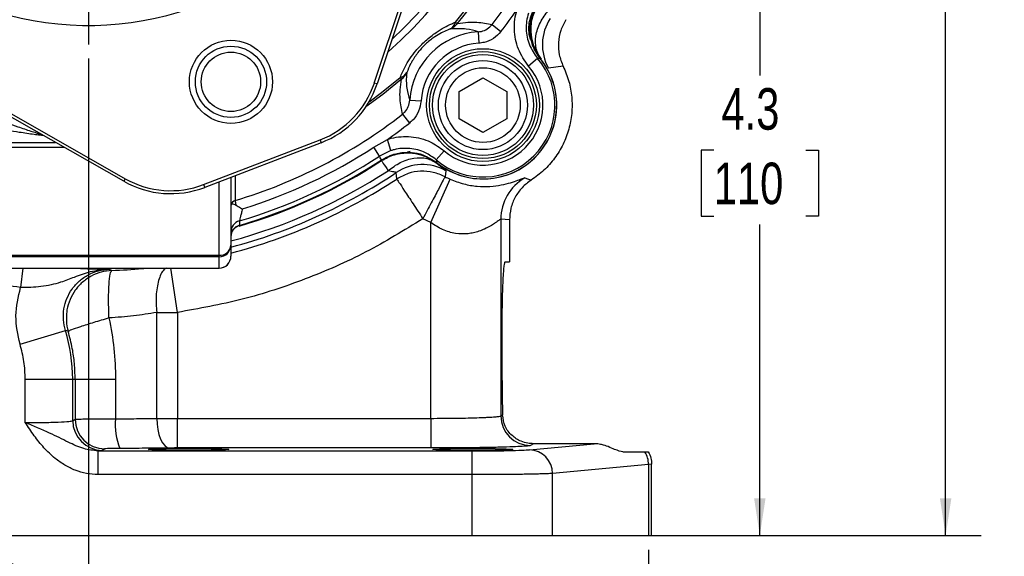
# Model space of a CAD drawing. Header units: inches. Extents: x 0.4 to 16.6, y 0.2 to 10.8.
# Tile 5 of 16: x 4 to 7.4, y 3.8 to 5.7. Entities that reach past the tile are written whole.
import ezdxf

# ---------------------------------------------------------------- set-up
doc = ezdxf.new("R2010")
doc.units = ezdxf.units.IN
doc.header["$MEASUREMENT"] = 0
doc.layers.add('SLD-0', color=7, linetype='Continuous', lineweight=25)
doc.styles.add('SLDTEXTSTYLE0', font='TXT', dxfattribs={"width": 0.75})
doc.dimstyles.new('SLDDIMSTYLE0', dxfattribs={"dimtxt": 0.145833, "dimasz": 0.13, "dimexe": 0, "dimexo": 0.0625, "dimgap": 0.036458, "dimtad": 0, "dimtih": 1, "dimtoh": 1, "dimdec": 1, "dimlfac": 1.5, "dimrnd": 1e-09, "dimzin": 12, "dimdsep": 46, "dimtxsty": 'SLDTEXTSTYLE0', "dimsah": 1, "dimcen": 0.09, "dimadec": 0, "dimazin": 3, "dimtfac": 1, "dimtdec": 1, "dimtofl": 0, "dimtmove": 0, "dimatfit": 3, "dimfxl": 0, "dimfrac": 2, "dimtolj": 1, "dimtzin": 12, "dimarcsym": 0})
doc.dimstyles.new('SLDDIMSTYLE1', dxfattribs={"dimtxt": 0.145833, "dimasz": 0.13, "dimexe": 0, "dimexo": 0.0625, "dimgap": 0.036458, "dimtad": 0, "dimtih": 1, "dimtoh": 1, "dimdec": 1, "dimlfac": 1.5, "dimrnd": 1e-09, "dimzin": 4, "dimdsep": 46, "dimtxsty": 'SLDTEXTSTYLE0', "dimsah": 1, "dimcen": 0.09, "dimadec": 0, "dimazin": 1, "dimtfac": 1, "dimtdec": 1, "dimtmove": 0, "dimatfit": 0, "dimfxl": 0, "dimfrac": 2, "dimtolj": 1, "dimtzin": 12, "dimarcsym": 0})

# ---------------------------------------------------------------- blocks, each defined once
blk = doc.blocks.new('_D')
at = {"layer": 'SLD-0'}
for p, q in [((4.2852, 8.7932), (7.3689, 8.7932)), ((7.2439, 8.7932), (7.2439, 6.6986)), ((7.0822, 6.4373), (7.0379, 6.4373)), ((7.0379, 6.4373), (7.0379, 6.2056)), ((7.4055, 6.4373), (7.4498, 6.4373)), ((7.4498, 6.4373), (7.4498, 6.2056)), ((7.0379, 6.2056), (7.0822, 6.2056)), ((7.4498, 6.2056), (7.4055, 6.2056)), ((7.2439, 3.9019), (7.2439, 6.1761)), ((5.9137, 3.9019), (7.3689, 3.9019))]:
    blk.add_line(p, q, dxfattribs=at)
for points in [[(7.2439, 8.7932), (7.2239, 8.6632), (7.2639, 8.6632)], [(7.2439, 3.9019), (7.2639, 4.0319), (7.2239, 4.0319)]]:
    blk.add_solid(points, dxfattribs=at)
at = {"layer": 'SLD-0', "char_height": 0.14583, "attachment_point": 1, "style": 'SLDTEXTSTYLE0'}
for s, insert in [('7.3', (7.1092, 6.6549)), ('186', (7.0822, 6.3936))]:
    blk.add_mtext(s, dxfattribs=dict(at, insert=insert))
blk = doc.blocks.new('_D_2')
at = {"layer": 'SLD-0'}
for p, q in [((3.5895, 4.005), (3.5895, 3.1358)), ((6.2011, 3.8519), (6.2011, 3.1358)), ((3.5895, 3.2608), (4.8527, 3.2608)), ((5.0247, 3.2608), (4.9804, 3.2608)), ((4.9804, 3.2608), (4.9804, 3.0291)), ((5.348, 3.2608), (5.3923, 3.2608)), ((5.3923, 3.2608), (5.3923, 3.0291)), ((6.2011, 3.2608), (5.52, 3.2608)), ((4.9804, 3.0291), (5.0247, 3.0291)), ((5.3923, 3.0291), (5.348, 3.0291))]:
    blk.add_line(p, q, dxfattribs=at)
for points in [[(3.5895, 3.2608), (3.7195, 3.2408), (3.7195, 3.2808)], [(6.2011, 3.2608), (6.0711, 3.2808), (6.0711, 3.2408)]]:
    blk.add_solid(points, dxfattribs=at)
at = {"layer": 'SLD-0', "char_height": 0.14583, "attachment_point": 1, "style": 'SLDTEXTSTYLE0'}
for s, insert in [('3.9', (5.0517, 3.4784)), ('100', (5.0247, 3.2171))]:
    blk.add_mtext(s, dxfattribs=dict(at, insert=insert))
blk = doc.blocks.new('_D_3')
at = {"layer": 'SLD-0'}
for p, q in [((5.4569, 6.7965), (6.7167, 6.7965)), ((6.5917, 6.7965), (6.5917, 5.5152)), ((6.4301, 5.2539), (6.3857, 5.2539)), ((6.3857, 5.2539), (6.3857, 5.0222)), ((6.7534, 5.2539), (6.7977, 5.2539)), ((6.7977, 5.2539), (6.7977, 5.0222)), ((6.3857, 5.0222), (6.4301, 5.0222)), ((6.7977, 5.0222), (6.7534, 5.0222)), ((6.5917, 3.9019), (6.5917, 4.9926)), ((5.9137, 3.9019), (6.7167, 3.9019))]:
    blk.add_line(p, q, dxfattribs=at)
for points in [[(6.5917, 6.7965), (6.5717, 6.6665), (6.6117, 6.6665)], [(6.5917, 3.9019), (6.6117, 4.0319), (6.5717, 4.0319)]]:
    blk.add_solid(points, dxfattribs=at)
at = {"layer": 'SLD-0', "char_height": 0.14583, "attachment_point": 1, "style": 'SLDTEXTSTYLE0'}
for s, insert in [('4.3', (6.4571, 5.4715)), ('110', (6.4301, 5.2102))]:
    blk.add_mtext(s, dxfattribs=dict(at, insert=insert))
blk = doc.blocks.new('_D_4')
at = {"layer": 'SLD-0'}
for p, q in [((4.2352, 5.5749), (4.2352, 3.4604)), ((3.5895, 4.005), (3.5895, 3.4604)), ((3.5895, 3.5854), (3.3395, 3.5854)), ((3.8254, 3.5854), (3.781, 3.5854)), ((3.781, 3.5854), (3.781, 3.3537)), ((4.0409, 3.5854), (4.0853, 3.5854)), ((4.0853, 3.5854), (4.0853, 3.3537)), ((4.2352, 3.5854), (4.4852, 3.5854)), ((3.781, 3.3537), (3.8254, 3.3537)), ((4.0853, 3.3537), (4.0409, 3.3537))]:
    blk.add_line(p, q, dxfattribs=at)
for points in [[(3.5895, 3.5854), (3.4595, 3.6054), (3.4595, 3.5654)], [(4.2352, 3.5854), (4.3652, 3.5654), (4.3652, 3.6054)]]:
    blk.add_solid(points, dxfattribs=at)
at = {"layer": 'SLD-0', "char_height": 0.14583, "attachment_point": 1, "style": 'SLDTEXTSTYLE0'}
for s, insert in [('1.0', (3.7985, 3.803)), ('25', (3.8254, 3.5417))]:
    blk.add_mtext(s, dxfattribs=dict(at, insert=insert))
blk = doc.blocks.new('SW_CENTERMARKSYMBOL_0')
at = {"layer": 'SLD-0', "color": 0}
for p, q in [((0, 0.1333), (0, 1.1717)), ((0, 0), (0, 0.0667)), ((-0.1333, 0), (-1.1717, 0)), ((0, 0), (-0.0667, 0)), ((0, 0), (0, -0.0667)), ((0, 0), (0.0667, 0)), ((0.1333, 0), (1.1717, 0)), ((0, -0.1333), (0, -1.1717))]:
    blk.add_line(p, q, dxfattribs=at)

msp = doc.modelspace()

# ---------------------------------------------------------------- linework, layer by layer
at = {"color": 7, "linetype": 'Continuous', "lineweight": 25}
for p, q in [((5.2386, 5.4894), (5.5301, 6.366)), ((5.54, 6.3627), (5.2485, 5.4861)), ((5.5231, 5.7027), (5.5293, 5.6974)), ((5.6026, 5.6689), (5.6053, 5.629)), ((5.6518, 5.6944), (5.683, 5.6701)), ((4.3591, 5.1446), (3.5559, 5.6011)), ((3.561, 5.6101), (4.3642, 5.1537)), ((5.8117, 5.5755), (5.78, 5.5485)), ((5.9013, 5.5482), (5.8499, 5.5417)), ((5.3291, 5.5086), (5.3343, 5.5024)), ((5.5365, 5.46), (5.6199, 5.5081)), ((5.6199, 5.5081), (5.7032, 5.46)), ((5.2485, 5.4861), (5.2386, 5.4894)), ((5.3628, 5.4291), (5.4027, 5.4264)), ((5.5365, 5.3637), (5.5365, 5.46)), ((5.7032, 5.46), (5.7032, 5.3637)), ((5.3373, 5.3799), (5.3616, 5.3487)), ((5.6199, 5.3156), (5.5365, 5.3637)), ((5.7032, 5.3637), (5.6199, 5.3156)), ((4.6395, 5.133), (5.0479, 5.2898)), ((5.0479, 5.2898), (5.0516, 5.2801)), ((5.2364, 5.2643), (5.2844, 5.2918)), ((5.2971, 5.2523), (5.2844, 5.2918)), ((5.0516, 5.2801), (4.6432, 5.1233)), ((5.2568, 5.2331), (5.2364, 5.2643)), ((5.2971, 5.2523), (5.2568, 5.2331)), ((5.2639, 5.2172), (5.2656, 5.2231)), ((5.3535, 5.2462), (5.3549, 5.2466)), ((5.3535, 5.2462), (5.3566, 5.2463)), ((5.3566, 5.2463), (5.3601, 5.2462)), ((5.3582, 5.2494), (5.3648, 5.2502)), ((5.3708, 5.2462), (5.4147, 5.2339)), ((5.4562, 5.22), (5.4832, 5.2517)), ((4.3642, 5.1537), (4.3591, 5.1446)), ((4.7352, 5.1586), (4.7352, 4.9211)), ((5.3174, 5.1525), (5.3156, 5.1754)), ((5.4364, 5.0001), (5.5042, 5.1522)), ((5.49, 5.1818), (5.487, 5.1606)), ((5.7664, 5.1562), (5.7893, 5.1489)), ((4.6395, 5.133), (4.6432, 5.1233)), ((5.4364, 5.0001), (5.409, 5.0134)), ((5.6828, 5.0117), (5.6828, 4.3218)), ((5.7129, 5.0089), (5.6828, 5.0117)), ((4.7652, 4.9901), (4.7652, 4.99)), ((5.4364, 4.313), (5.4364, 5.0001)), ((5.7129, 5.0089), (5.7129, 4.8619)), ((4.7352, 4.9211), (4.7352, 4.8816)), ((3.7769, 4.8851), (4.6935, 4.8851)), ((4.6935, 4.8794), (3.7769, 4.8794)), ((4.6935, 4.8794), (4.6935, 4.8851)), ((4.6935, 4.84), (4.6935, 4.8794)), ((3.7769, 4.84), (4.1532, 4.84)), ((3.7769, 4.8399), (4.1532, 4.8399)), ((4.1532, 4.84), (4.1532, 4.8399)), ((4.3173, 4.84), (4.6935, 4.84)), ((4.3173, 4.84), (4.3173, 4.8399)), ((4.3173, 4.8399), (4.6935, 4.8399)), ((5.6982, 4.8619), (5.7129, 4.8619)), ((4.3078, 4.8362), (4.3169, 4.8317)), ((4.4747, 4.3129), (4.4747, 4.6847)), ((4.5474, 4.6847), (4.5474, 4.313)), ((3.995, 4.5731), (4.1544, 4.6215)), ((4.1641, 4.6184), (4.1544, 4.6215)), ((5.6873, 4.4453), (5.6873, 4.6119)), ((4.0133, 4.298), (4.0133, 4.4499)), ((4.0133, 4.4499), (4.1798, 4.4499)), ((4.1798, 4.3047), (4.1798, 4.4499)), ((4.1798, 4.4499), (4.1884, 4.4499)), ((4.1884, 4.4499), (4.1884, 4.3099)), ((4.1884, 4.4499), (4.3304, 4.4499)), ((4.3304, 4.4499), (4.3304, 4.3114)), ((5.6828, 4.3218), (5.6886, 4.3253)), ((4.1798, 4.3047), (4.1884, 4.3099)), ((4.5474, 4.2091), (4.5474, 4.313)), ((4.5474, 4.313), (5.4364, 4.313)), ((5.4364, 4.313), (5.4364, 4.2091)), ((5.7835, 4.2028), (6.0106, 4.2241)), ((5.7971, 4.2241), (5.7867, 4.2178)), ((6.0106, 4.2241), (5.7971, 4.2241)), ((4.2837, 4.2008), (4.2692, 4.1988)), ((4.2692, 4.1988), (5.5812, 4.1988)), ((4.2692, 4.1155), (4.2692, 4.1988)), ((4.2923, 4.2059), (4.2837, 4.2008)), ((5.4364, 4.2091), (4.5474, 4.2091)), ((5.5812, 4.1988), (5.5812, 4.1155)), ((6.1109, 4.1953), (6.1886, 4.1953)), ((6.2011, 4.1511), (5.8637, 4.1195)), ((6.2119, 4.1526), (6.2011, 4.1511)), ((6.2011, 4.1511), (6.2011, 3.9019)), ((6.2119, 3.9019), (6.2119, 4.1528)), ((5.5812, 4.1155), (4.2692, 4.1155)), ((5.5812, 4.1155), (5.5812, 3.9019)), ((5.8637, 3.9019), (5.8637, 4.1195)), ((1.5979, 3.9019), (5.5812, 3.9019)), ((5.5812, 3.9019), (5.8637, 3.9019)), ((5.8637, 3.9019), (6.2011, 3.9019)), ((6.2011, 3.9019), (6.2119, 3.9019))]:
    msp.add_line(p, q, dxfattribs=at)
at = {"color": 8, "linetype": 'Continuous', "lineweight": 25}
for p, q in [((3.7769, 5.2808), (4.1194, 5.2808)), ((4.151, 5.2629), (3.7769, 5.2629)), ((4.6935, 4.8851), (4.6935, 5.1426)), ((4.0047, 4.8399), (3.9967, 4.772)), ((4.5474, 4.6847), (4.5244, 4.8399)), ((4.6935, 4.84), (4.6935, 4.8399))]:
    msp.add_line(p, q, dxfattribs=at)
at = {"color": 8, "linetype": 'Continuous', "lineweight": 25, "flags": 128}
for points in [[(5.3343, 5.5024), (5.2689, 5.4496), (5.2091, 5.4058)], [(5.2203, 5.4236), (5.2643, 5.4563), (5.3291, 5.5086)]]:
    msp.add_lwpolyline(points, dxfattribs=at)
at = {"color": 7, "linetype": 'Continuous', "lineweight": 25, "flags": 128}
for points in [[(4.7651, 5.0057), (4.7651, 4.9992), (4.7652, 4.9901)], [(4.4747, 4.3129), (4.4758, 4.2929), (4.4785, 4.2736), (4.4827, 4.2558), (4.4884, 4.2402), (4.4952, 4.2273), (4.5029, 4.2175), (4.5113, 4.2113), (4.52, 4.2089)]]:
    msp.add_lwpolyline(points, dxfattribs=at)
at = {"color": 7, "linetype": 'Continuous', "lineweight": 25}
for centre, radius in [((4.7354, 5.4936), 0.1458), ((4.7354, 5.4936), 0.125), ((5.6199, 5.4119), 0.1979), ((5.6199, 5.4119), 0.1875), ((4.7354, 5.4936), 0.1042), ((5.6199, 5.4119), 0.1771), ((5.6199, 5.4119), 0.1563), ((5.6199, 5.4119), 0.131)]:
    msp.add_circle(centre, radius, dxfattribs=at)
at = {"color": 8, "linetype": 'Continuous', "lineweight": 25}
for radius, start, end in [(1.5938, 311.2307, 90.7693), (1.5706, 312.7078, 89.2922), (1.8849, 286.3039, 303.0786), (1.9271, 285.0381, 303.0786), (1.9482, 284.8715, 303.6814), (1.9682, 284.7167, 303.3556)]:
    msp.add_arc((4.2352, 6.7965), radius, start, end, dxfattribs=at)
at = {"color": 7, "linetype": 'Continuous', "lineweight": 25}
for centre, radius, start, end in [((4.2352, 6.7965), 1.6898, 319.6581, 40.3419), ((4.2352, 6.7965), 1.6979, 319.6581, 40.3419), ((4.2352, 6.7965), 1.7948, 322.1172, 37.8828), ((4.2352, 6.7965), 1.105, 255.3294, 326.6706), ((4.2352, 6.7965), 1.8344, 322.1172, 325.1115), ((5.487, 5.7112), 0.0371, 299.5769, 346.7558), ((5.9951, 5.6237), 0.1667, 146.3445, 209.4476), ((5.62, 5.4118), 0.2577, 93.8578, 176.1422), ((5.4793, 5.7375), 0.0641, 293.9953, 321.3241), ((5.62, 5.4118), 0.2178, 93.8578, 176.1422), ((5.62, 5.4118), 0.2522, 229.4979, 40.5021), ((5.62, 5.4118), 0.2589, 231.2653, 38.7347), ((5.62, 5.4118), 0.2589, 270, 38.7347), ((5.62, 5.4118), 0.2105, 229.4979, 40.5021), ((5.3206, 5.5447), 0.0371, 283.2442, 330.4231), ((5.2943, 5.5525), 0.0641, 308.6759, 336.0047), ((4.9322, 5.5912), 0.3229, 291, 341.6076), ((4.9322, 5.5912), 0.3333, 291, 341.6076), ((4.2352, 6.7965), 1.7948, 286.6719, 307.8828), ((4.2352, 6.7965), 1.8344, 304.8885, 307.8828), ((4.2352, 6.7965), 1.8303, 287.1729, 303.1634), ((4.2352, 6.7965), 1.8676, 286.4824, 303.1634), ((4.2352, 6.7965), 1.8826, 286.35, 303.0877), ((5.408, 5.0366), 0.1667, 60.5524, 123.6555), ((5.62, 5.4118), 0.2589, 231.2653, 270), ((4.5237, 5.4345), 0.3229, 240.3924, 291), ((5.62, 5.4118), 0.2842, 242.0974, 245.9661), ((5.8495, 5.0117), 0.1667, 119.8874, 179.9951), ((4.5237, 5.4345), 0.3333, 240.3924, 291), ((4.7559, 5.0573), 0.0207, 106.0868, 169.6775), ((4.7768, 4.9658), 0.0416, 106.324, 179.9451), ((4.7768, 4.9502), 0.0416, 106.1931, 179.945), ((4.6962, 4.9242), 0.0391, 266.0742, 355.4441), ((4.6936, 4.9211), 0.0416, 269.9756, 359.9756), ((4.6935, 4.8816), 0.0417, 270, 360), ((4.6936, 4.8816), 0.0416, 269.9756, 359.9756), ((3.5895, 4.4499), 0.5903, 0, 16.8953), ((5.7869, 4.3219), 0.1041, 180.0591, 269.9059), ((4.2839, 4.3049), 0.1041, 180.0591, 269.9059), ((4.2925, 4.31), 0.1041, 180.0591, 269.9059), ((4.5295, 4.2877), 0.2005, 173.1872, 203.5724), ((5.7812, 4.1203), 0.0825, 359.4236, 88.4406), ((6.115, 4.1506), 0.0861, 0.3487, 31.2813)]:
    msp.add_arc(centre, radius, start, end, dxfattribs=at)
msp.add_ellipse((5.6982, 4.4453), major_axis=(0, 0.25), ratio=0.043661, start_param=1.570796, end_param=2.071341, dxfattribs=at)
for centre in [(4.5869, 4.204), (5.5843, 4.204)]:
    msp.add_ellipse(centre, major_axis=(0.1406, 0), ratio=0.026186, dxfattribs=at)
for points, knots in [([(5.78, 5.5485), (5.7665, 5.5678), (5.7396, 5.6065), (5.7263, 5.6773), (5.7327, 5.7246), (5.7398, 5.7471), (5.7399, 5.7473)], [0, 0, 0, 0, 0.332453, 0.664935, 0.996731, 1, 1, 1, 1]), ([(5.7866, 5.6424), (5.7846, 5.6505), (5.7783, 5.6754), (5.7844, 5.7197), (5.8006, 5.7506), (5.8086, 5.7661)], [0, 0, 0, 0, 0.191777, 0.594963, 1, 1, 1, 1]), ([(5.7876, 5.6525), (5.7871, 5.6556), (5.7842, 5.6772), (5.7866, 5.7188), (5.8039, 5.7521), (5.8125, 5.7688)], [0, 0, 0, 0, 0.07803, 0.53902, 1, 1, 1, 1]), ([(5.8146, 5.7678), (5.8066, 5.7528), (5.7903, 5.7221), (5.7857, 5.6729), (5.7938, 5.6206), (5.8124, 5.5911), (5.8237, 5.5733)], [0, 0, 0, 0, 0.243881, 0.500124, 0.699654, 1, 1, 1, 1]), ([(5.8237, 5.5733), (5.8171, 5.5847), (5.8037, 5.6082), (5.8034, 5.654), (5.8181, 5.702), (5.8395, 5.7308), (5.85, 5.7447)], [0, 0, 0, 0, 0.243136, 0.5, 0.756864, 1, 1, 1, 1]), ([(5.3291, 5.5086), (5.3344, 5.5209), (5.3473, 5.5509), (5.3777, 5.5965), (5.4177, 5.6384), (5.4616, 5.6727), (5.4973, 5.6921), (5.5189, 5.7009), (5.5231, 5.7027)], [0, 0, 0, 0, 0.1623365, 0.3957874, 0.5541822, 0.7119256, 0.9428172, 1, 1, 1, 1]), ([(5.5293, 5.6974), (5.5299, 5.6975), (5.556, 5.7029), (5.5992, 5.7049), (5.6345, 5.6979), (5.6518, 5.6944)], [0, 0, 0, 0, 0.010657, 0.513477, 1, 1, 1, 1]), ([(5.7795, 5.7346), (5.7794, 5.7344), (5.7737, 5.7165), (5.7686, 5.6786), (5.7793, 5.622), (5.8009, 5.591), (5.8117, 5.5755)], [0, 0, 0, 0, 0.0032673, 0.3349165, 0.6673831, 1, 1, 1, 1]), ([(5.9113, 5.7115), (5.9045, 5.699), (5.8908, 5.6739), (5.8833, 5.6313), (5.8855, 5.5881), (5.896, 5.5615), (5.9013, 5.5482)], [0, 0, 0, 0, 0.249549, 0.499894, 0.750225, 1, 1, 1, 1]), ([(5.5053, 5.6789), (5.5019, 5.6776), (5.4852, 5.6712), (5.4573, 5.657), (5.4231, 5.631), (5.4045, 5.6119), (5.3871, 5.591), (5.3757, 5.5742), (5.362, 5.5493), (5.3568, 5.5362), (5.3528, 5.5264)], [0, 0, 0, 0, 0.060426, 0.295827, 0.448101, 0.575654, 0.598782, 0.771911, 0.830481, 1, 1, 1, 1]), ([(5.6026, 5.6689), (5.5895, 5.673), (5.562, 5.6816), (5.5248, 5.6798), (5.5053, 5.6789)], [0, 0, 0, 0, 0.478666, 1, 1, 1, 1]), ([(5.6026, 5.6689), (5.6065, 5.6693), (5.6179, 5.6707), (5.636, 5.6781), (5.6466, 5.689), (5.6518, 5.6944)], [0, 0, 0, 0, 0.207401, 0.604963, 1, 1, 1, 1]), ([(5.683, 5.6701), (5.6747, 5.6614), (5.6581, 5.644), (5.6295, 5.632), (5.6115, 5.6298), (5.6053, 5.629)], [0, 0, 0, 0, 0.397023, 0.793893, 1, 1, 1, 1]), ([(5.7889, 5.6428), (5.7889, 5.6429), (5.7883, 5.6462), (5.7879, 5.6494), (5.7876, 5.6525)], [0, 0, 0, 0, 0.0200913, 1, 1, 1, 1]), ([(5.8215, 5.5735), (5.811, 5.5893), (5.7961, 5.6115), (5.7899, 5.6372), (5.7881, 5.6446)], [0, 0, 0, 0, 0.71275, 1, 1, 1, 1]), ([(5.8219, 5.5738), (5.8114, 5.5895), (5.7969, 5.6111), (5.7906, 5.636), (5.7889, 5.6428)], [0, 0, 0, 0, 0.729749, 1, 1, 1, 1]), ([(5.8219, 5.5738), (5.82, 5.5741), (5.8166, 5.5748), (5.8131, 5.5753), (5.8117, 5.5755)], [0, 0, 0, 0, 0.576727, 1, 1, 1, 1]), ([(5.3373, 5.3799), (5.3339, 5.3973), (5.3286, 5.4238), (5.3283, 5.4651), (5.3323, 5.49), (5.3343, 5.5024)], [0, 0, 0, 0, 0.4863381, 0.7430046, 1, 1, 1, 1]), ([(5.3528, 5.5264), (5.3528, 5.526), (5.3499, 5.5047), (5.351, 5.4702), (5.359, 5.4425), (5.3628, 5.4291)], [0, 0, 0, 0, 0.009852, 0.521484, 1, 1, 1, 1]), ([(5.3373, 5.3799), (5.3401, 5.3823), (5.3486, 5.3897), (5.3592, 5.4063), (5.3616, 5.4215), (5.3628, 5.4291)], [0, 0, 0, 0, 0.191451, 0.594457, 1, 1, 1, 1]), ([(5.4027, 5.4264), (5.4007, 5.4144), (5.3966, 5.3902), (5.3796, 5.3642), (5.366, 5.3525), (5.3616, 5.3487)], [0, 0, 0, 0, 0.403564, 0.807281, 1, 1, 1, 1]), ([(3.8362, 5.3938), (3.8611, 5.3837), (3.9111, 5.3633), (3.9771, 5.3394), (4.0243, 5.3235), (4.0504, 5.3152), (4.0626, 5.3113), (4.0677, 5.3098), (4.0692, 5.3093), (4.0694, 5.3092), (4.0695, 5.3092)], [0, 0, 0, 0, 0.311989, 0.625203, 0.816052, 0.893228, 0.960502, 0.977504, 0.987857, 1, 1, 1, 1]), ([(4.0771, 5.3049), (4.0732, 5.3053), (4.0638, 5.3063), (4.0355, 5.3097), (3.983, 5.3174), (3.9084, 5.3315), (3.8527, 5.3463), (3.8248, 5.3538)], [0, 0, 0, 0, 0.064221, 0.154318, 0.360534, 0.679743, 1, 1, 1, 1]), ([(5.2844, 5.2918), (5.289, 5.2932), (5.3158, 5.3011), (5.368, 5.3044), (5.4332, 5.2879), (5.4677, 5.2629), (5.4832, 5.2517)], [0, 0, 0, 0, 0.067291, 0.398, 0.728909, 1, 1, 1, 1]), ([(5.4562, 5.22), (5.4438, 5.2291), (5.4161, 5.2491), (5.364, 5.2623), (5.3222, 5.2597), (5.3007, 5.2533), (5.2971, 5.2523)], [0, 0, 0, 0, 0.2712374, 0.6021638, 0.9327439, 1, 1, 1, 1]), ([(5.263, 5.2192), (5.2618, 5.2217), (5.2597, 5.2264), (5.2577, 5.231), (5.2568, 5.2331)], [0, 0, 0, 0, 0.549647, 1, 1, 1, 1]), ([(5.263, 5.2192), (5.2796, 5.2279), (5.3024, 5.2399), (5.334, 5.2455), (5.3473, 5.2459), (5.3535, 5.2462)], [0, 0, 0, 0, 0.584451, 0.802874, 1, 1, 1, 1]), ([(5.2639, 5.2172), (5.2789, 5.2251), (5.3096, 5.2415), (5.3588, 5.2461), (5.4111, 5.238), (5.4407, 5.2193), (5.4584, 5.2081)], [0, 0, 0, 0, 0.243881, 0.500124, 0.69965, 1, 1, 1, 1]), ([(5.287, 5.1818), (5.301, 5.1922), (5.3297, 5.2137), (5.3778, 5.2283), (5.4236, 5.228), (5.447, 5.2146), (5.4584, 5.2081)], [0, 0, 0, 0, 0.243136, 0.5, 0.756864, 1, 1, 1, 1]), ([(5.3549, 5.2466), (5.3595, 5.2465), (5.3778, 5.2458), (5.4148, 5.2381), (5.4422, 5.2201), (5.458, 5.2098)], [0, 0, 0, 0, 0.125551, 0.495144, 1, 1, 1, 1]), ([(5.3566, 5.2463), (5.3563, 5.2463), (5.3557, 5.2464), (5.3551, 5.2466), (5.3549, 5.2466), (5.3549, 5.2466)], [0, 0, 0, 0, 0.615731, 0.960281, 1, 1, 1, 1]), ([(5.4562, 5.22), (5.4564, 5.2186), (5.457, 5.2152), (5.4576, 5.2118), (5.458, 5.2098)], [0, 0, 0, 0, 0.423273, 1, 1, 1, 1]), ([(5.4584, 5.2081), (5.4673, 5.201), (5.4858, 5.1861), (5.4885, 5.1833), (5.49, 5.1818)], [0, 0, 0, 0, 0.477485, 1, 1, 1, 1]), ([(5.3156, 5.1754), (5.3152, 5.1757), (5.3144, 5.1762), (5.3052, 5.1775), (5.2943, 5.1801), (5.287, 5.1818)], [0, 0, 0, 0, 0.251921, 0.502064, 1, 1, 1, 1]), ([(5.487, 5.1606), (5.4733, 5.1666), (5.446, 5.1784), (5.401, 5.1815), (5.3565, 5.1742), (5.3304, 5.1597), (5.3174, 5.1525)], [0, 0, 0, 0, 0.25, 0.5, 0.75, 1, 1, 1, 1]), ([(5.5042, 5.1522), (5.5203, 5.146), (5.5528, 5.1335), (5.6022, 5.1262), (5.6472, 5.1261), (5.6866, 5.1316), (5.7192, 5.14), (5.744, 5.1487), (5.7611, 5.1555), (5.7646, 5.156), (5.7664, 5.1562)], [0, 0, 0, 0, 0.098471, 0.198484, 0.309065, 0.42993, 0.560975, 0.701073, 0.847378, 1, 1, 1, 1]), ([(5.7893, 5.1489), (5.7781, 5.1405), (5.7559, 5.1239), (5.7319, 5.0894), (5.7159, 5.0506), (5.7139, 5.0228), (5.7129, 5.0089)], [0, 0, 0, 0, 0.250654, 0.499259, 0.74905, 1, 1, 1, 1]), ([(4.7355, 5.061), (4.7361, 5.0623), (4.7372, 5.0649), (4.7419, 5.0654), (4.7474, 5.064), (4.7512, 5.0619), (4.7525, 5.0611)], [0, 0, 0, 0, 0.295655, 0.579466, 0.848349, 1, 1, 1, 1]), ([(4.7501, 5.0771), (4.7503, 5.0763), (4.7505, 5.0744), (4.7515, 5.0683), (4.7523, 5.0629), (4.7525, 5.0611)], [0, 0, 0, 0, 0.342073, 0.78066, 1, 1, 1, 1]), ([(4.7525, 5.0611), (4.758, 5.0579), (4.7653, 5.0536), (4.7734, 5.0491), (4.7756, 5.0478), (4.7756, 5.0478)], [0, 0, 0, 0, 0.730944, 0.992246, 1, 1, 1, 1]), ([(4.7756, 5.0478), (4.7753, 5.0466), (4.7736, 5.0402), (4.7709, 5.0292), (4.7679, 5.0171), (4.7657, 5.0083), (4.7653, 5.0066), (4.7651, 5.0057)], [0, 0, 0, 0, 0.062631, 0.318116, 0.556054, 0.780978, 1, 1, 1, 1]), ([(5.409, 5.0134), (5.3432, 4.9729), (5.2111, 4.8917), (4.9974, 4.7985), (4.776, 4.7258), (4.6234, 4.6983), (4.5474, 4.6847)], [0, 0, 0, 0, 0.249258, 0.5, 0.750742, 1, 1, 1, 1]), ([(5.6828, 5.0117), (5.6822, 5.0115), (5.681, 5.0112), (5.6763, 5.008), (5.6695, 5.0031), (5.6597, 4.9963), (5.6455, 4.9872), (5.6272, 4.9774), (5.6071, 4.9693), (5.5874, 4.9637), (5.5608, 4.9592), (5.5241, 4.9597), (5.4774, 4.973), (5.45, 4.991), (5.4364, 5.0001)], [0, 0, 0, 0, 0.061519, 0.125698, 0.183878, 0.249737, 0.333242, 0.421396, 0.499946, 0.565527, 0.624687, 0.749926, 0.875109, 1, 1, 1, 1]), ([(4.7411, 4.9713), (4.7438, 4.975), (4.7493, 4.9826), (4.7587, 4.988), (4.7642, 4.9897), (4.7652, 4.99)], [0, 0, 0, 0, 0.441382, 0.898487, 1, 1, 1, 1]), ([(4.7386, 4.9657), (4.7388, 4.9667), (4.7394, 4.9688), (4.7406, 4.9704), (4.7412, 4.9712)], [0, 0, 0, 0, 0.493256, 1, 1, 1, 1]), ([(3.9967, 4.772), (3.9289, 4.782), (3.7934, 4.8022), (3.5946, 4.8568), (3.4678, 4.9089), (3.4045, 4.9349)], [0, 0, 0, 0, 0.333257, 0.666732, 1, 1, 1, 1]), ([(4.1532, 4.84), (4.1809, 4.84), (4.2356, 4.84), (4.2903, 4.84), (4.3173, 4.84)], [0, 0, 0, 0, 0.507779, 1, 1, 1, 1]), ([(5.6873, 4.6119), (5.6873, 4.6272), (5.6874, 4.6586), (5.688, 4.7052), (5.689, 4.75), (5.6904, 4.79), (5.6922, 4.8225), (5.6941, 4.8455), (5.6961, 4.8595), (5.6975, 4.8611), (5.6982, 4.8619)], [0, 0, 0, 0, 0.1164615, 0.239907, 0.3685011, 0.4998475, 0.6312195, 0.7598843, 0.8834294, 1, 1, 1, 1]), ([(4.3078, 4.8362), (4.2854, 4.834), (4.2428, 4.8297), (4.1876, 4.8085), (4.1333, 4.7877), (4.0723, 4.7727), (4.0211, 4.7722), (3.9967, 4.772)], [0, 0, 0, 0, 0.215533, 0.40989, 0.57825, 0.799079, 1, 1, 1, 1]), ([(4.1544, 4.6215), (4.1515, 4.6339), (4.1456, 4.6587), (4.1479, 4.6971), (4.1582, 4.734), (4.1768, 4.7675), (4.2026, 4.796), (4.2341, 4.8177), (4.2698, 4.8324), (4.2951, 4.8349), (4.3078, 4.8362)], [0, 0, 0, 0, 0.124904, 0.250073, 0.374854, 0.499485, 0.624616, 0.749619, 0.874496, 1, 1, 1, 1]), ([(4.3169, 4.8317), (4.3046, 4.8303), (4.2795, 4.8276), (4.2441, 4.8129), (4.2129, 4.7912), (4.1875, 4.763), (4.1692, 4.73), (4.1587, 4.6966), (4.1584, 4.6744), (4.1583, 4.665)], [0, 0, 0, 0, 0.146274, 0.296385, 0.446497, 0.59277, 0.739044, 0.889156, 1, 1, 1, 1]), ([(4.3071, 4.6652), (4.3065, 4.6858), (4.3053, 4.7286), (4.3069, 4.7838), (4.3109, 4.8228), (4.315, 4.8288), (4.3169, 4.8317)], [0, 0, 0, 0, 0.240494, 0.499997, 0.757068, 1, 1, 1, 1]), ([(3.995, 4.5731), (3.9877, 4.6063), (3.9731, 4.6727), (3.9888, 4.7389), (3.9967, 4.772)], [0, 0, 0, 0, 0.4998756, 1, 1, 1, 1]), ([(4.3071, 4.6652), (4.2889, 4.6598), (4.2514, 4.6485), (4.2045, 4.6336), (4.1718, 4.6224), (4.1666, 4.6197), (4.1641, 4.6184)], [0, 0, 0, 0, 0.241834, 0.5, 0.758166, 1, 1, 1, 1]), ([(4.1884, 4.4499), (4.1879, 4.4686), (4.1869, 4.5048), (4.179, 4.5613), (4.1693, 4.5983), (4.1641, 4.6184)], [0, 0, 0, 0, 0.328186, 0.635008, 1, 1, 1, 1]), ([(5.4364, 4.313), (5.467, 4.3131), (5.5136, 4.3133), (5.5697, 4.3144), (5.6012, 4.3153), (5.6231, 4.3162), (5.6379, 4.3169), (5.6514, 4.3177), (5.6648, 4.3187), (5.6779, 4.3201), (5.681, 4.3212), (5.6828, 4.3218)], [0, 0, 0, 0, 0.2426246, 0.3693035, 0.4992146, 0.5595767, 0.6230255, 0.6895611, 0.7591832, 0.8636599, 1, 1, 1, 1]), ([(5.7971, 4.2241), (5.7905, 4.2244), (5.7748, 4.2253), (5.7477, 4.234), (5.7199, 4.2522), (5.6953, 4.2828), (5.6908, 4.3113), (5.6886, 4.3253)], [0, 0, 0, 0, 0.101068, 0.239881, 0.483992, 0.746038, 1, 1, 1, 1]), ([(4.0133, 4.298), (4.034, 4.2981), (4.0765, 4.2983), (4.1315, 4.2998), (4.1703, 4.3021), (4.1768, 4.3039), (4.1798, 4.3047)], [0, 0, 0, 0, 0.24353, 0.499859, 0.759237, 1, 1, 1, 1]), ([(4.2692, 4.1988), (4.2519, 4.2007), (4.2143, 4.2048), (4.1599, 4.2316), (4.0956, 4.2637), (4.0424, 4.2858), (4.0133, 4.298)], [0, 0, 0, 0, 0.185079, 0.4029315, 0.6732998, 1, 1, 1, 1]), ([(4.2692, 4.1155), (4.2555, 4.1163), (4.2281, 4.1178), (4.1887, 4.1298), (4.1516, 4.1479), (4.1143, 4.1741), (4.0781, 4.2091), (4.0441, 4.2521), (4.0237, 4.2825), (4.0133, 4.298)], [0, 0, 0, 0, 0.1249395, 0.2501263, 0.3727131, 0.5005739, 0.6650645, 0.8303125, 1, 1, 1, 1]), ([(4.1884, 4.3099), (4.1919, 4.3101), (4.1979, 4.3105), (4.2314, 4.311), (4.2749, 4.3113), (4.3123, 4.3114), (4.3304, 4.3114)], [0, 0, 0, 0, 0.285011, 0.499936, 0.757669, 1, 1, 1, 1]), ([(4.3304, 4.3114), (4.3551, 4.3116), (4.4049, 4.3119), (4.4513, 4.3125), (4.4747, 4.3129)], [0, 0, 0, 0, 0.4960907, 1, 1, 1, 1]), ([(4.4747, 4.3129), (4.4865, 4.3129), (4.5097, 4.313), (4.5349, 4.313), (4.5474, 4.313)], [0, 0, 0, 0, 0.504309, 1, 1, 1, 1]), ([(5.7867, 4.2178), (5.7847, 4.2173), (5.7806, 4.2162), (5.7593, 4.2145), (5.726, 4.213), (5.6805, 4.2116), (5.6253, 4.2104), (5.5639, 4.2096), (5.5002, 4.2091), (5.4572, 4.2091), (5.4364, 4.2091)], [0, 0, 0, 0, 0.117003, 0.240615, 0.369057, 0.500054, 0.631042, 0.759459, 0.883036, 1, 1, 1, 1]), ([(6.1109, 4.1953), (6.1027, 4.1971), (6.0902, 4.2), (6.0624, 4.2131), (6.0399, 4.2206), (6.0223, 4.2238), (6.0133, 4.224), (6.0106, 4.2241)], [0, 0, 0, 0, 0.437339, 0.667102, 0.837046, 0.950512, 1, 1, 1, 1]), ([(4.3457, 4.2075), (4.3389, 4.2074), (4.3248, 4.2073), (4.3075, 4.207), (4.2953, 4.2065), (4.2933, 4.2061), (4.2923, 4.2059)], [0, 0, 0, 0, 0.242381, 0.499949, 0.757547, 1, 1, 1, 1]), ([(4.52, 4.2089), (4.492, 4.2086), (4.4359, 4.2079), (4.3758, 4.2076), (4.3457, 4.2075)], [0, 0, 0, 0, 0.500007, 1, 1, 1, 1]), ([(4.5474, 4.2091), (4.5426, 4.2091), (4.5332, 4.209), (4.5244, 4.2089), (4.52, 4.2089)], [0, 0, 0, 0, 0.499992, 1, 1, 1, 1]), ([(5.5812, 4.1988), (5.6034, 4.1988), (5.6488, 4.1989), (5.7103, 4.1998), (5.7593, 4.2011), (5.7756, 4.2023), (5.7835, 4.2028)], [0, 0, 0, 0, 0.243268, 0.499953, 0.756665, 1, 1, 1, 1]), ([(6.1886, 4.1953), (6.1907, 4.1953), (6.1951, 4.1953), (6.1991, 4.1953), (6.1998, 4.1953), (6.2002, 4.1953)], [0, 0, 0, 0, 0.311383, 0.654131, 1, 1, 1, 1]), ([(6.2002, 4.1953), (6.2037, 4.1883), (6.2104, 4.1748), (6.2114, 4.1598), (6.2119, 4.1526)], [0, 0, 0, 0, 0.5178694, 1, 1, 1, 1]), ([(5.8637, 4.1195), (5.8581, 4.1192), (5.8471, 4.1186), (5.8237, 4.1179), (5.8009, 4.1173), (5.7804, 4.1169), (5.7412, 4.1163), (5.6758, 4.1156), (5.6124, 4.1155), (5.5812, 4.1155)], [0, 0, 0, 0, 0.140209, 0.270412, 0.3517, 0.42853, 0.500902, 0.754988, 1, 1, 1, 1])]:
    msp.add_open_spline(points, degree=3, knots=knots, dxfattribs=at)
for points in [[(5.9013, 5.5482), (5.9086, 5.5308), (5.9233, 5.4959), (5.933, 5.4397), (5.933, 5.3828), (5.9227, 5.3269), (5.9024, 5.2737), (5.8728, 5.2251), (5.8353, 5.1821), (5.8046, 5.16), (5.7893, 5.1489)], [(5.2639, 5.2172), (5.2651, 5.2153), (5.2675, 5.2117), (5.2805, 5.1917), (5.287, 5.1818)], [(5.3174, 5.1525), (5.319, 5.1501), (5.3223, 5.1451), (5.3436, 5.1127), (5.3736, 5.0672), (5.3972, 5.0313), (5.409, 5.0134)], [(5.487, 5.1606), (5.4856, 5.158), (5.4828, 5.1527), (5.4647, 5.1185), (5.4391, 5.0703), (5.419, 5.0324), (5.409, 5.0134)], [(4.4747, 4.6847), (4.4479, 4.6802), (4.3944, 4.6713), (4.3362, 4.6673), (4.3071, 4.6652)], [(4.4747, 4.6847), (4.4863, 4.6847), (4.5096, 4.6847), (4.5348, 4.6847), (4.5474, 4.6847)], [(4.3071, 4.6652), (4.3139, 4.6297), (4.3275, 4.5585), (4.3294, 4.4861), (4.3304, 4.4499)], [(4.0133, 4.4499), (4.0126, 4.4708), (4.011, 4.5125), (4.0004, 4.5529), (3.995, 4.5731)]]:
    msp.add_open_spline(points, degree=3, dxfattribs=at)
at = {"color": 8, "linetype": 'Continuous', "lineweight": 25}
for points, knots in [([(4.7499, 5.1642), (4.7499, 5.1581), (4.75, 5.129), (4.7501, 5.1), (4.7501, 5.0771)], [0, 0, 0, 0, 0.210524, 1, 1, 1, 1]), ([(4.1859, 4.84), (4.1869, 4.8399), (4.2013, 4.8391), (4.2245, 4.8383), (4.2557, 4.8373), (4.2828, 4.8366), (4.2995, 4.8364), (4.3078, 4.8362)], [0, 0, 0, 0, 0.017357, 0.26025, 0.505208, 0.752344, 1, 1, 1, 1]), ([(4.3169, 4.8317), (4.3532, 4.8333), (4.3946, 4.8351), (4.4324, 4.8394), (4.437, 4.8399)], [0, 0, 0, 0, 0.877742, 1, 1, 1, 1]), ([(4.5087, 4.8399), (4.5056, 4.8383), (4.494, 4.8319), (4.4803, 4.7983), (4.4708, 4.7455), (4.4734, 4.7045), (4.4747, 4.6847)], [0, 0, 0, 0, 0.108838, 0.412779, 0.716721, 1, 1, 1, 1]), ([(4.1583, 4.665), (4.158, 4.6616), (4.1568, 4.6459), (4.1609, 4.6305), (4.1641, 4.6184)], [0, 0, 0, 0, 0.211637, 1, 1, 1, 1])]:
    msp.add_open_spline(points, degree=3, knots=knots, dxfattribs=at)

# ---------------------------------------------------------------- block references
at = {"layer": 'SLD-0'}
msp.add_blockref('SW_CENTERMARKSYMBOL_0', (4.2352, 6.7965), dxfattribs=at)

# ---------------------------------------------------------------- dimensions: what is measured, and where the dimension line sits
for base, p1, p2, picture, middle in [((7.2439, 3.9019), (4.2352, 8.7932), (5.8637, 3.9019), '_D', (7.2439, 6.4373)), ((6.5917, 6.7965), (5.8637, 3.9019), (5.4069, 6.7965), '_D_3', (6.5917, 5.2539))]:
    dim = msp.add_linear_dim(base=base, p1=p1, p2=p2, angle=90, dimstyle='SLDDIMSTYLE0', dxfattribs=at)
    dim.commit()
    dim.dimension.update_dxf_attribs({"geometry": picture, "text_midpoint": middle, "dimtype": 160})
for base, p2, dimstyle, picture, middle in [((4.2352, 3.5854), (4.2352, 5.6249), 'SLDDIMSTYLE1', '_D_4', (3.9332, 3.5854)), ((6.2011, 3.2608), (6.2011, 3.9019), 'SLDDIMSTYLE0', '_D_2', (5.1863, 3.2608))]:
    dim = msp.add_linear_dim(base=base, p1=(3.5895, 4.055), p2=p2, dimstyle=dimstyle, dxfattribs=at)
    dim.commit()
    dim.dimension.update_dxf_attribs({"geometry": picture, "text_midpoint": middle, "dimtype": 160})

doc.saveas('drawing.dxf')
